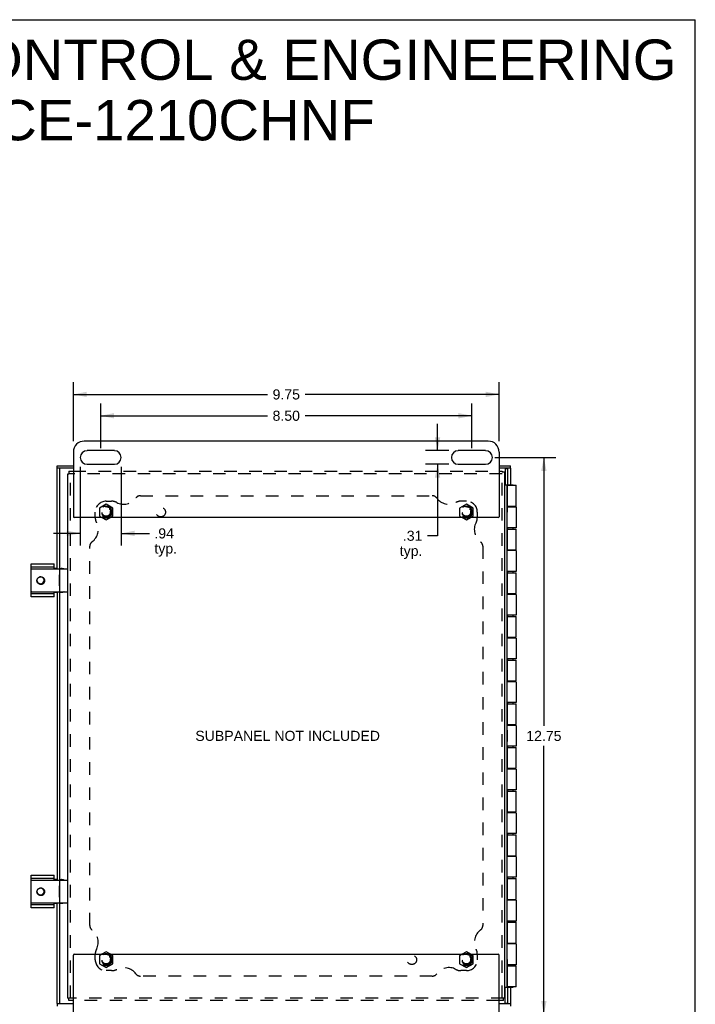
# Model space of a CAD drawing. Header units: inches. Extents: x 0 to 52.3, y 0 to 33.8.
# Tile 6 of 6: x 36.8 to 52.3, y 11.3 to 33.8. Entities that reach past the tile are written whole.
import ezdxf

# ---------------------------------------------------------------- set-up
doc = ezdxf.new("R2010")
doc.units = ezdxf.units.IN
doc.header["$LTSCALE"] = 2.876923
doc.header["$MEASUREMENT"] = 0
doc.linetypes.add('HIDDEN', pattern=[0.2, 0.1, -0.1])
doc.layers.get('0').update_dxf_attribs({"linetype": 'CONTINUOUS'})
for name, color, linetype in [('DEFAULT_2', 8, 'HIDDEN'), ('DIMENSIONS', 7, 'CONTINUOUS'), ('DOOR_ASSEMBLY', 7, 'CONTINUOUS'), ('SUBPANEL', 7, 'CONTINUOUS')]:
    doc.layers.add(name, color=color, linetype=linetype)
doc.styles.get("Standard").update_dxf_attribs({"font": 'arial.ttf'})
doc.dimstyles.new('DIMSTYLE_1', dxfattribs={"dimtxt": 0.230769, "dimasz": 0.307692, "dimexe": 0.09, "dimexo": 0.07, "dimgap": 0.0375, "dimtad": 0, "dimtih": 1, "dimtoh": 1, "dimzin": 4, "dimdsep": 46, "dimtxsty": 'Standard', "dimblk": '_FILLED', "dimblk1": '_FILLED', "dimblk2": '_FILLED', "dimcen": 0.09, "dimazin": 1, "dimtfac": 1, "dimtdec": 3, "dimtofl": 0, "dimtmove": 0, "dimatfit": 3, "dimldrblk": '_FILLED', "dimfxl": 0, "dimtolj": 1, "dimtzin": 4, "dimarcsym": 0})

# ---------------------------------------------------------------- blocks, each defined once
blk = doc.blocks.new('_FILLED')
at = {"color": 0, "linetype": 'ByBlock'}
blk.add_solid([(0, 0), (-1, 0.2), (-1, -0.2)], dxfattribs=at)
blk = doc.blocks.new('*D5')
at = {"layer": 'DIMENSIONS', "color": 2, "linetype": 'Continuous'}
for p, q in [((38.691, 24.037), (38.691, 25.054)), ((47.191, 24.037), (47.191, 25.054)), ((38.691, 24.777), (42.513, 24.777)), ((47.191, 24.777), (43.37, 24.777))]:
    blk.add_line(p, q, dxfattribs=at)
at = {"layer": 'DIMENSIONS', "color": 2, "linetype": 'Continuous', "xscale": 0.3076923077, "yscale": 0.3076923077, "zscale": 0.3076923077, "rotation": 180}
blk.add_blockref('_FILLED', (38.691, 24.777), dxfattribs=at)
at = {"layer": 'DIMENSIONS', "color": 2, "linetype": 'Continuous', "xscale": 0.3076923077, "yscale": 0.3076923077, "zscale": 0.3076923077}
blk.add_blockref('_FILLED', (47.191, 24.777), dxfattribs=at)
at = {"layer": 'DIMENSIONS', "color": 2, "linetype": 'Continuous', "insert": (42.941, 24.893), "char_height": 0.2308, "width": 0.62711, "attachment_point": 2, "line_spacing_factor": 0.9}
blk.add_mtext('8.50', dxfattribs=at)
blk = doc.blocks.new('*D6')
at = {"layer": 'DIMENSIONS', "color": 2, "linetype": 'Continuous'}
for p, q in [((38.223, 23.606), (38.223, 21.807)), ((39.16, 23.606), (39.16, 21.807)), ((38.223, 22.084), (37.607, 22.084)), ((39.16, 22.084), (39.806, 22.084))]:
    blk.add_line(p, q, dxfattribs=at)
at = {"layer": 'DIMENSIONS', "color": 2, "linetype": 'Continuous', "xscale": 0.3076923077, "yscale": 0.3076923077, "zscale": 0.3076923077}
blk.add_blockref('_FILLED', (38.223, 22.084), dxfattribs=at)
at = {"layer": 'DIMENSIONS', "color": 2, "linetype": 'Continuous', "xscale": 0.3076923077, "yscale": 0.3076923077, "zscale": 0.3076923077, "rotation": 180}
blk.add_blockref('_FILLED', (39.16, 22.084), dxfattribs=at)
at = {"layer": 'DIMENSIONS', "color": 2, "linetype": 'Continuous', "insert": (39.921, 22.199), "char_height": 0.2308, "width": 0.51902, "attachment_point": 1, "line_spacing_factor": 0.9}
blk.add_mtext('.94\\Ptyp.', dxfattribs=at)
blk = doc.blocks.new('*D7')
at = {"layer": 'DIMENSIONS', "color": 2, "linetype": 'Continuous'}
for p, q in [((46.406, 23.978), (46.406, 24.593)), ((46.664, 23.978), (46.129, 23.978)), ((46.664, 23.665), (46.129, 23.665)), ((46.406, 23.665), (46.406, 22.03)), ((46.406, 22.03), (46.175, 22.03))]:
    blk.add_line(p, q, dxfattribs=at)
at = {"layer": 'DIMENSIONS', "color": 2, "linetype": 'Continuous', "xscale": 0.3076923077, "yscale": 0.3076923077, "zscale": 0.3076923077}
for p, rotation in [((46.406, 23.978), 270), ((46.406, 23.665), 90)]:
    blk.add_blockref('_FILLED', p, dxfattribs=dict(at, rotation=rotation))
at = {"layer": 'DIMENSIONS', "color": 2, "linetype": 'Continuous', "insert": (46.059, 22.145), "char_height": 0.2308, "width": 0.51902, "attachment_point": 3, "line_spacing_factor": 0.9}
blk.add_mtext('.31\\Ptyp.', dxfattribs=at)
blk = doc.blocks.new('*D8')
at = {"layer": 'DIMENSIONS', "color": 2, "linetype": 'Continuous'}
for p, q in [((38.066, 24.193), (38.066, 25.543)), ((47.816, 24.193), (47.816, 25.543)), ((38.066, 25.266), (42.513, 25.266)), ((47.816, 25.266), (43.37, 25.266))]:
    blk.add_line(p, q, dxfattribs=at)
at = {"layer": 'DIMENSIONS', "color": 2, "linetype": 'Continuous', "xscale": 0.3076923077, "yscale": 0.3076923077, "zscale": 0.3076923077, "rotation": 180}
blk.add_blockref('_FILLED', (38.066, 25.266), dxfattribs=at)
at = {"layer": 'DIMENSIONS', "color": 2, "linetype": 'Continuous', "xscale": 0.3076923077, "yscale": 0.3076923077, "zscale": 0.3076923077}
blk.add_blockref('_FILLED', (47.816, 25.266), dxfattribs=at)
at = {"layer": 'DIMENSIONS', "color": 2, "linetype": 'Continuous', "insert": (42.941, 25.381), "char_height": 0.2308, "width": 0.62711, "attachment_point": 2, "line_spacing_factor": 0.9}
blk.add_mtext('9.75', dxfattribs=at)
blk = doc.blocks.new('*D11')
at = {"layer": 'DIMENSIONS', "color": 2, "linetype": 'Continuous'}
for p, q in [((47.719, 23.821), (49.117, 23.821)), ((48.84, 23.821), (48.84, 17.677)), ((48.84, 11.071), (48.84, 17.216)), ((47.719, 11.071), (49.117, 11.071))]:
    blk.add_line(p, q, dxfattribs=at)
at = {"layer": 'DIMENSIONS', "color": 2, "linetype": 'Continuous', "xscale": 0.3076923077, "yscale": 0.3076923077, "zscale": 0.3076923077}
for p, rotation in [((48.84, 23.821), 90), ((48.84, 11.071), 270)]:
    blk.add_blockref('_FILLED', p, dxfattribs=dict(at, rotation=rotation))
at = {"layer": 'DIMENSIONS', "color": 2, "linetype": 'Continuous', "insert": (48.84, 17.562), "char_height": 0.2308, "width": 0.80641, "attachment_point": 2, "line_spacing_factor": 0.9}
blk.add_mtext('12.75', dxfattribs=at)

msp = doc.modelspace()

# ---------------------------------------------------------------- linework, layer by layer
at = {"color": 7, "linetype": 'Continuous'}
for p, q in [((0, 33.846), (52.308, 33.846)), ((52.308, 0), (52.308, 33.846)), ((37.941, 23.449), (37.963, 23.449)), ((37.963, 23.509), (37.963, 23.449)), ((47.881, 23.509), (47.881, 23.487)), ((47.941, 23.487), (47.881, 23.487)), ((38.721, 22.446), (38.816, 22.391)), ((38.816, 22.391), (38.912, 22.446)), ((46.971, 22.446), (47.066, 22.391)), ((47.066, 22.391), (47.162, 22.446)), ((37.098, 20.634), (37.098, 21.384)), ((37.629, 21.309), (37.098, 21.309)), ((37.108, 21.269), (37.931, 21.269)), ((37.629, 21.269), (37.629, 21.384)), ((37.691, 21.28), (37.629, 21.28)), ((37.751, 21.28), (37.827, 21.28)), ((37.751, 21.259), (37.751, 20.759)), ((37.767, 21.28), (37.767, 21.269)), ((37.746, 20.881), (37.746, 21.137)), ((37.746, 21.137), (37.751, 21.137)), ((37.108, 20.749), (37.931, 20.749)), ((37.629, 20.634), (37.629, 20.749)), ((37.746, 20.881), (37.751, 20.881)), ((37.767, 20.749), (37.767, 20.738)), ((37.098, 20.709), (37.629, 20.709)), ((37.629, 20.738), (37.691, 20.738)), ((37.751, 20.738), (37.827, 20.738)), ((37.098, 13.509), (37.098, 14.259)), ((37.629, 14.144), (37.629, 14.259)), ((37.629, 14.184), (37.098, 14.184)), ((37.108, 14.144), (37.931, 14.144)), ((37.691, 14.155), (37.629, 14.155)), ((37.746, 13.756), (37.746, 14.012)), ((37.746, 14.012), (37.751, 14.012)), ((37.751, 14.155), (37.827, 14.155)), ((37.751, 14.134), (37.751, 13.634)), ((37.767, 14.155), (37.767, 14.144)), ((37.746, 13.756), (37.751, 13.756)), ((37.098, 13.584), (37.629, 13.584)), ((37.108, 13.624), (37.931, 13.624)), ((37.629, 13.509), (37.629, 13.624)), ((37.629, 13.613), (37.691, 13.613)), ((37.751, 13.613), (37.827, 13.613)), ((37.767, 13.624), (37.767, 13.613)), ((47.945, 12.762), (47.941, 12.762)), ((47.945, 12.506), (47.945, 12.762)), ((38.816, 12.502), (38.721, 12.446)), ((38.912, 12.446), (38.816, 12.502)), ((47.066, 12.502), (46.971, 12.446)), ((47.162, 12.446), (47.066, 12.502)), ((47.945, 12.506), (47.941, 12.506)), ((37.941, 11.444), (37.963, 11.444)), ((37.963, 11.384), (37.963, 11.444)), ((47.941, 11.444), (47.919, 11.444)), ((47.919, 11.384), (47.919, 11.444))]:
    msp.add_line(p, q, dxfattribs=at)
at = {"color": 3, "linetype": 'Continuous'}
for p, q in [((47.566, 24.196), (38.316, 24.196)), ((38.066, 23.946), (38.066, 22.466)), ((39.004, 23.978), (38.379, 23.978)), ((47.504, 23.978), (46.879, 23.978)), ((47.816, 23.946), (47.816, 22.466)), ((37.941, 11.444), (37.941, 23.449)), ((37.963, 23.509), (38.066, 23.509)), ((38.379, 23.665), (39.004, 23.665)), ((46.879, 23.665), (47.504, 23.665)), ((47.816, 23.509), (47.881, 23.509)), ((47.941, 23.487), (47.941, 11.444)), ((47.796, 22.446), (38.086, 22.446)), ((37.098, 21.384), (37.629, 21.384)), ((37.629, 20.634), (37.098, 20.634)), ((37.098, 14.259), (37.629, 14.259)), ((37.629, 13.509), (37.098, 13.509)), ((38.066, 10.946), (38.066, 12.426)), ((38.086, 12.446), (47.796, 12.446)), ((47.816, 10.946), (47.816, 12.426)), ((38.066, 11.384), (37.963, 11.384)), ((47.919, 11.384), (47.816, 11.384))]:
    msp.add_line(p, q, dxfattribs=at)
at = {"color": 7, "linetype": 'Continuous'}
for points in [[(37.819, 21.269), (37.817, 21.271), (37.812, 21.274), (37.806, 21.277), (37.801, 21.279), (37.795, 21.28), (37.789, 21.28)], [(37.358, 20.922), (37.35, 20.919), (37.341, 20.917), (37.332, 20.915), (37.323, 20.915), (37.314, 20.915), (37.305, 20.917), (37.296, 20.919), (37.288, 20.922), (37.28, 20.925), (37.272, 20.93), (37.265, 20.935), (37.259, 20.94), (37.253, 20.947), (37.247, 20.954), (37.243, 20.961), (37.239, 20.968), (37.236, 20.976), (37.234, 20.985), (37.232, 20.993), (37.232, 21.001), (37.232, 21.01), (37.233, 21.018), (37.235, 21.026), (37.238, 21.034), (37.241, 21.041), (37.245, 21.048), (37.25, 21.055), (37.255, 21.061), (37.261, 21.066), (37.267, 21.071), (37.274, 21.075), (37.281, 21.078)], [(37.232, 21), (37.233, 20.995), (37.235, 20.987), (37.238, 20.98), (37.241, 20.973), (37.246, 20.966), (37.25, 20.96), (37.256, 20.954), (37.261, 20.949), (37.268, 20.944), (37.274, 20.94), (37.281, 20.937), (37.288, 20.935), (37.296, 20.933), (37.303, 20.932), (37.311, 20.931)], [(37.284, 21.08), (37.291, 21.083), (37.299, 21.086), (37.307, 21.088), (37.314, 21.089), (37.322, 21.09), (37.331, 21.089), (37.339, 21.088), (37.346, 21.086), (37.354, 21.083), (37.362, 21.08), (37.369, 21.075), (37.375, 21.07), (37.381, 21.065), (37.387, 21.058), (37.392, 21.052), (37.396, 21.044), (37.4, 21.037), (37.403, 21.028), (37.405, 21.02), (37.406, 21.011), (37.407, 21.003), (37.406, 20.994), (37.405, 20.985), (37.403, 20.977), (37.4, 20.968), (37.396, 20.96), (37.391, 20.953), (37.386, 20.945), (37.38, 20.939), (37.373, 20.932), (37.366, 20.927), (37.358, 20.922)], [(37.311, 20.931), (37.318, 20.93), (37.326, 20.93), (37.333, 20.931), (37.341, 20.933), (37.344, 20.934)], [(37.789, 20.738), (37.795, 20.738), (37.801, 20.739), (37.806, 20.741), (37.812, 20.744), (37.817, 20.747), (37.819, 20.749)], [(37.819, 14.144), (37.817, 14.146), (37.812, 14.149), (37.806, 14.152), (37.801, 14.154), (37.795, 14.155), (37.789, 14.155)], [(37.358, 13.797), (37.35, 13.794), (37.341, 13.792), (37.332, 13.79), (37.323, 13.79), (37.314, 13.79), (37.305, 13.792), (37.296, 13.794), (37.288, 13.797), (37.28, 13.8), (37.272, 13.805), (37.265, 13.81), (37.259, 13.815), (37.253, 13.822), (37.247, 13.829), (37.243, 13.836), (37.239, 13.843), (37.236, 13.851), (37.234, 13.86), (37.232, 13.868), (37.232, 13.876), (37.232, 13.885), (37.233, 13.893), (37.235, 13.901), (37.238, 13.909), (37.241, 13.916), (37.245, 13.923), (37.25, 13.93), (37.255, 13.936), (37.261, 13.941), (37.267, 13.946), (37.274, 13.95), (37.281, 13.953)], [(37.232, 13.875), (37.233, 13.87), (37.235, 13.862), (37.238, 13.855), (37.241, 13.848), (37.246, 13.841), (37.25, 13.835), (37.256, 13.829), (37.261, 13.824), (37.268, 13.819), (37.274, 13.815), (37.281, 13.812), (37.288, 13.81), (37.296, 13.808), (37.303, 13.807), (37.311, 13.806)], [(37.284, 13.955), (37.291, 13.958), (37.299, 13.961), (37.307, 13.963), (37.314, 13.964), (37.322, 13.965), (37.331, 13.964), (37.339, 13.963), (37.346, 13.961), (37.354, 13.958), (37.362, 13.955), (37.369, 13.95), (37.375, 13.945), (37.381, 13.94), (37.387, 13.933), (37.392, 13.927), (37.396, 13.919), (37.4, 13.912), (37.403, 13.903), (37.405, 13.895), (37.406, 13.886), (37.407, 13.878), (37.406, 13.869), (37.405, 13.86), (37.403, 13.852), (37.4, 13.843), (37.396, 13.835), (37.391, 13.828), (37.386, 13.82), (37.38, 13.814), (37.373, 13.807), (37.366, 13.802), (37.358, 13.797)], [(37.311, 13.806), (37.318, 13.805), (37.326, 13.805), (37.333, 13.806), (37.341, 13.808), (37.344, 13.809)], [(37.789, 13.613), (37.795, 13.613), (37.801, 13.614), (37.806, 13.616), (37.812, 13.619), (37.817, 13.622), (37.819, 13.624)]]:
    msp.add_lwpolyline(points, dxfattribs=at)
at = {"color": 3, "linetype": 'Continuous'}
for points in [[(37.827, 21.28), (37.833, 21.28), (37.838, 21.279), (37.844, 21.277), (37.849, 21.274), (37.854, 21.271), (37.857, 21.269)], [(37.857, 20.749), (37.854, 20.747), (37.849, 20.744), (37.844, 20.741), (37.838, 20.739), (37.833, 20.738), (37.827, 20.738)], [(37.827, 14.155), (37.833, 14.155), (37.838, 14.154), (37.844, 14.152), (37.849, 14.149), (37.854, 14.146), (37.857, 14.144)], [(37.857, 13.624), (37.854, 13.622), (37.849, 13.619), (37.844, 13.616), (37.838, 13.614), (37.833, 13.613), (37.827, 13.613)]]:
    msp.add_lwpolyline(points, dxfattribs=at)
for centre, radius, start, end in [((38.316, 23.946), 0.25, 90, 180), ((47.566, 23.946), 0.25, 0, 90), ((38.379, 23.821), 0.156, 90, 270), ((39.004, 23.821), 0.156, 270, 90), ((46.879, 23.821), 0.156, 90, 270), ((47.504, 23.821), 0.156, 270, 90), ((38.086, 22.466), 0.02, 180, 270), ((47.796, 22.466), 0.02, 270, 360), ((38.086, 12.426), 0.02, 90, 180), ((47.796, 12.426), 0.02, 0, 90)]:
    msp.add_arc(centre, radius, start, end, dxfattribs=at)
at = {"color": 7, "linetype": 'Continuous'}
for centre, radius, start, end in [((37.108, 21.259), 0.01, 90, 180), ((37.761, 21.259), 0.01, 90, 180), ((37.931, 21.259), 0.01, 0, 90), ((37.316, 21.009), 0.078, 290.3623, 117.1429), ((37.108, 20.759), 0.01, 180, 270), ((37.761, 20.759), 0.01, 180, 270), ((37.931, 20.759), 0.01, 270, 360), ((37.108, 14.134), 0.01, 90, 180), ((37.761, 14.134), 0.01, 90, 180), ((37.931, 14.134), 0.01, 0, 90), ((37.316, 13.884), 0.078, 290.3623, 117.1429), ((37.108, 13.634), 0.01, 180, 270), ((37.761, 13.634), 0.01, 180, 270), ((37.931, 13.634), 0.01, 270, 360)]:
    msp.add_arc(centre, radius, start, end, dxfattribs=at)
at = {"layer": 'DEFAULT_2', "color": 8, "linetype": 'HIDDEN'}
for p, q in [((47.881, 23.449), (37.963, 23.449)), ((38.001, 11.444), (38.001, 23.449)), ((38.066, 23.509), (47.816, 23.509)), ((47.881, 11.444), (47.881, 23.487)), ((38.816, 22.752), (38.66, 22.661)), ((38.66, 22.661), (38.66, 22.481)), ((38.972, 22.661), (38.816, 22.752)), ((38.972, 22.481), (38.972, 22.661)), ((47.066, 22.752), (46.91, 22.661)), ((46.91, 22.661), (46.91, 22.481)), ((47.222, 22.661), (47.066, 22.752)), ((47.222, 22.481), (47.222, 22.661)), ((38.66, 22.481), (38.721, 22.446)), ((38.912, 22.446), (38.972, 22.481)), ((46.91, 22.481), (46.971, 22.446)), ((47.162, 22.446), (47.222, 22.481)), ((38.721, 12.446), (38.66, 12.411)), ((38.66, 12.411), (38.66, 12.231)), ((38.972, 12.411), (38.912, 12.446)), ((38.972, 12.231), (38.972, 12.411)), ((46.971, 12.446), (46.91, 12.411)), ((46.91, 12.411), (46.91, 12.231)), ((47.222, 12.411), (47.162, 12.446)), ((47.222, 12.231), (47.222, 12.411)), ((38.66, 12.231), (38.816, 12.141)), ((38.816, 12.141), (38.972, 12.231)), ((46.91, 12.231), (47.066, 12.141)), ((47.066, 12.141), (47.222, 12.231)), ((47.919, 11.444), (37.963, 11.444)), ((47.816, 11.384), (38.066, 11.384))]:
    msp.add_line(p, q, dxfattribs=at)
for centre, radius in [((38.816, 22.571), 0.14), ((38.816, 22.571), 0.105), ((38.816, 22.571), 0.095), ((47.066, 22.571), 0.14), ((47.066, 22.571), 0.105), ((47.066, 22.571), 0.095), ((38.816, 12.321), 0.14), ((38.816, 12.321), 0.105), ((38.816, 12.321), 0.095), ((47.066, 12.321), 0.14), ((47.066, 12.321), 0.105), ((47.066, 12.321), 0.095)]:
    msp.add_circle(centre, radius, dxfattribs=at)
at = {"layer": 'DOOR_ASSEMBLY', "color": 7, "linetype": 'Continuous'}
for p, q in [((37.691, 23.574), (37.691, 23.634)), ((38.066, 23.574), (37.691, 23.574)), ((37.751, 23.574), (37.751, 21.269)), ((48.076, 23.574), (47.816, 23.574)), ((47.956, 23.566), (48.016, 23.566)), ((48.016, 23.196), (48.016, 23.574)), ((48.076, 23.574), (48.076, 23.634)), ((47.941, 23.196), (48.016, 23.196)), ((48.001, 11.696), (48.001, 23.196)), ((48.009, 23.191), (48.002, 23.191)), ((48.016, 23.196), (48.016, 23.191)), ((48.017, 23.191), (48.017, 23.196)), ((48.017, 23.196), (48.14, 23.196)), ((48.14, 23.191), (48.14, 23.196)), ((48.005, 22.824), (48.001, 22.824)), ((48.005, 22.568), (48.005, 22.824)), ((48.005, 22.568), (48.001, 22.568)), ((48.005, 22.704), (48.009, 22.704)), ((48.016, 22.704), (48.016, 22.688)), ((48.017, 22.688), (48.017, 22.704)), ((48.14, 22.688), (48.14, 22.704)), ((48.002, 22.184), (48.009, 22.184)), ((48.016, 22.184), (48.016, 22.208)), ((48.017, 22.184), (48.017, 22.208)), ((48.14, 22.184), (48.14, 22.208)), ((48.002, 21.704), (48.009, 21.704)), ((48.016, 21.688), (48.016, 21.704)), ((48.017, 21.688), (48.017, 21.704)), ((48.14, 21.688), (48.14, 21.704)), ((48.016, 21.184), (48.016, 21.208)), ((48.017, 21.184), (48.017, 21.208)), ((48.14, 21.184), (48.14, 21.208)), ((48.002, 21.184), (48.009, 21.184)), ((37.751, 20.749), (37.751, 14.144)), ((48.002, 20.704), (48.009, 20.704)), ((48.016, 20.688), (48.016, 20.704)), ((48.017, 20.688), (48.017, 20.704)), ((48.14, 20.688), (48.14, 20.704)), ((48.002, 20.184), (48.009, 20.184)), ((48.016, 20.184), (48.016, 20.208)), ((48.017, 20.184), (48.017, 20.208)), ((48.14, 20.184), (48.14, 20.208)), ((48.002, 19.704), (48.009, 19.704)), ((48.016, 19.688), (48.016, 19.704)), ((48.017, 19.688), (48.017, 19.704)), ((48.14, 19.688), (48.14, 19.704)), ((48.002, 19.184), (48.009, 19.184)), ((48.016, 19.184), (48.016, 19.208)), ((48.017, 19.184), (48.017, 19.208)), ((48.14, 19.184), (48.14, 19.208)), ((48.002, 18.704), (48.009, 18.704)), ((48.016, 18.688), (48.016, 18.704)), ((48.017, 18.688), (48.017, 18.704)), ((48.14, 18.688), (48.14, 18.704)), ((48.002, 18.184), (48.009, 18.184)), ((48.016, 18.184), (48.016, 18.208)), ((48.017, 18.184), (48.017, 18.208)), ((48.14, 18.184), (48.14, 18.208)), ((48.002, 17.704), (48.009, 17.704)), ((48.016, 17.688), (48.016, 17.704)), ((48.017, 17.688), (48.017, 17.704)), ((48.14, 17.688), (48.14, 17.704)), ((48.005, 17.574), (48.001, 17.574)), ((48.005, 17.318), (48.005, 17.574)), ((48.005, 17.318), (48.001, 17.318)), ((48.002, 17.184), (48.009, 17.184)), ((48.016, 17.184), (48.016, 17.208)), ((48.017, 17.184), (48.017, 17.208)), ((48.14, 17.184), (48.14, 17.208)), ((48.002, 16.704), (48.009, 16.704)), ((48.016, 16.688), (48.016, 16.704)), ((48.017, 16.688), (48.017, 16.704)), ((48.14, 16.688), (48.14, 16.704)), ((48.002, 16.184), (48.009, 16.184)), ((48.016, 16.184), (48.016, 16.208)), ((48.017, 16.184), (48.017, 16.208)), ((48.14, 16.184), (48.14, 16.208)), ((48.002, 15.704), (48.009, 15.704)), ((48.016, 15.688), (48.016, 15.704)), ((48.017, 15.688), (48.017, 15.704)), ((48.14, 15.688), (48.14, 15.704)), ((48.002, 15.184), (48.009, 15.184)), ((48.016, 15.184), (48.016, 15.208)), ((48.017, 15.184), (48.017, 15.208)), ((48.14, 15.184), (48.14, 15.208)), ((48.002, 14.704), (48.009, 14.704)), ((48.016, 14.688), (48.016, 14.704)), ((48.017, 14.688), (48.017, 14.704)), ((48.14, 14.688), (48.14, 14.704)), ((48.016, 14.184), (48.016, 14.208)), ((48.017, 14.184), (48.017, 14.208)), ((48.14, 14.184), (48.14, 14.208)), ((48.002, 14.184), (48.009, 14.184)), ((37.751, 13.624), (37.751, 11.319)), ((48.002, 13.704), (48.009, 13.704)), ((48.016, 13.688), (48.016, 13.704)), ((48.017, 13.688), (48.017, 13.704)), ((48.14, 13.688), (48.14, 13.704)), ((48.002, 13.184), (48.009, 13.184)), ((48.016, 13.184), (48.016, 13.208)), ((48.017, 13.184), (48.017, 13.208)), ((48.14, 13.184), (48.14, 13.208)), ((48.002, 12.704), (48.009, 12.704)), ((48.016, 12.688), (48.016, 12.704)), ((48.017, 12.688), (48.017, 12.704)), ((48.14, 12.688), (48.14, 12.704)), ((48.005, 12.324), (48.001, 12.324)), ((48.005, 12.068), (48.005, 12.324)), ((48.005, 12.184), (48.009, 12.184)), ((48.016, 12.204), (48.016, 12.184)), ((48.017, 12.184), (48.017, 12.204)), ((48.14, 12.184), (48.14, 12.204)), ((48.005, 12.068), (48.001, 12.068)), ((47.941, 11.696), (48.016, 11.696)), ((48.002, 11.701), (48.009, 11.701)), ((48.016, 11.701), (48.016, 11.696)), ((48.016, 11.319), (48.016, 11.696)), ((48.017, 11.696), (48.017, 11.701)), ((48.017, 11.696), (48.14, 11.696)), ((48.14, 11.696), (48.14, 11.701)), ((37.691, 11.319), (38.066, 11.319)), ((37.691, 11.319), (37.691, 11.259)), ((47.816, 11.319), (48.076, 11.319)), ((47.956, 11.326), (48.016, 11.326)), ((48.076, 11.319), (48.076, 11.259))]:
    msp.add_line(p, q, dxfattribs=at)
at = {"layer": 'DOOR_ASSEMBLY', "color": 3, "linetype": 'Continuous'}
for p, q in [((37.691, 23.634), (38.066, 23.634)), ((37.691, 21.269), (37.691, 23.574)), ((47.816, 23.634), (48.076, 23.634)), ((47.956, 23.566), (47.956, 23.196)), ((48.076, 23.574), (48.076, 23.196)), ((48.009, 22.704), (48.009, 23.191)), ((48.009, 23.191), (48.202, 23.191)), ((48.202, 22.704), (48.202, 23.191)), ((48.005, 22.688), (48.202, 22.688)), ((48.009, 22.704), (48.202, 22.704)), ((48.202, 22.688), (48.202, 22.208)), ((48.202, 22.208), (48.001, 22.208)), ((48.009, 22.184), (48.202, 22.184)), ((48.009, 21.704), (48.009, 22.184)), ((48.202, 21.704), (48.202, 22.184)), ((48.202, 21.688), (48.001, 21.688)), ((48.009, 21.704), (48.202, 21.704)), ((48.202, 21.688), (48.202, 21.208)), ((48.202, 21.208), (48.001, 21.208)), ((48.009, 21.184), (48.202, 21.184)), ((48.009, 20.704), (48.009, 21.184)), ((48.202, 20.704), (48.202, 21.184)), ((37.691, 20.749), (37.691, 14.144)), ((48.202, 20.688), (48.001, 20.688)), ((48.009, 20.704), (48.202, 20.704)), ((48.202, 20.688), (48.202, 20.208)), ((48.202, 20.208), (48.001, 20.208)), ((48.009, 20.184), (48.202, 20.184)), ((48.009, 19.704), (48.009, 20.184)), ((48.202, 19.704), (48.202, 20.184)), ((48.202, 19.688), (48.001, 19.688)), ((48.009, 19.704), (48.202, 19.704)), ((48.202, 19.688), (48.202, 19.208)), ((48.202, 19.208), (48.001, 19.208)), ((48.009, 19.184), (48.202, 19.184)), ((48.009, 18.704), (48.009, 19.184)), ((48.202, 18.704), (48.202, 19.184)), ((48.202, 18.688), (48.001, 18.688)), ((48.009, 18.704), (48.202, 18.704)), ((48.202, 18.688), (48.202, 18.208)), ((48.202, 18.208), (48.001, 18.208)), ((48.009, 18.184), (48.202, 18.184)), ((48.009, 17.704), (48.009, 18.184)), ((48.202, 17.704), (48.202, 18.184)), ((48.202, 17.688), (48.001, 17.688)), ((48.009, 17.704), (48.202, 17.704)), ((48.202, 17.688), (48.202, 17.208)), ((48.202, 17.208), (48.001, 17.208)), ((48.009, 17.184), (48.202, 17.184)), ((48.009, 16.704), (48.009, 17.184)), ((48.202, 16.704), (48.202, 17.184)), ((48.202, 16.688), (48.001, 16.688)), ((48.009, 16.704), (48.202, 16.704)), ((48.202, 16.688), (48.202, 16.208)), ((48.202, 16.208), (48.001, 16.208)), ((48.009, 16.184), (48.202, 16.184)), ((48.009, 15.704), (48.009, 16.184)), ((48.202, 15.704), (48.202, 16.184)), ((48.202, 15.688), (48.001, 15.688)), ((48.009, 15.704), (48.202, 15.704)), ((48.202, 15.688), (48.202, 15.208)), ((48.202, 15.208), (48.001, 15.208)), ((48.009, 15.184), (48.202, 15.184)), ((48.009, 14.704), (48.009, 15.184)), ((48.202, 14.704), (48.202, 15.184)), ((48.202, 14.688), (48.001, 14.688)), ((48.009, 14.704), (48.202, 14.704)), ((48.202, 14.688), (48.202, 14.208)), ((48.202, 14.208), (48.001, 14.208)), ((48.009, 14.184), (48.202, 14.184)), ((48.009, 13.704), (48.009, 14.184)), ((48.202, 13.704), (48.202, 14.184)), ((37.691, 11.319), (37.691, 13.624)), ((48.202, 13.688), (48.001, 13.688)), ((48.009, 13.704), (48.202, 13.704)), ((48.202, 13.688), (48.202, 13.208)), ((48.202, 13.208), (48.001, 13.208)), ((48.009, 13.184), (48.202, 13.184)), ((48.009, 12.704), (48.009, 13.184)), ((48.202, 12.704), (48.202, 13.184)), ((48.202, 12.688), (48.001, 12.688)), ((48.009, 12.704), (48.202, 12.704)), ((48.202, 12.688), (48.202, 12.204)), ((48.202, 12.204), (48.005, 12.204)), ((48.009, 12.184), (48.202, 12.184)), ((48.009, 11.701), (48.009, 12.184)), ((48.202, 11.701), (48.202, 12.184)), ((47.956, 11.326), (47.956, 11.696)), ((48.202, 11.701), (48.009, 11.701)), ((48.076, 11.696), (48.076, 11.319))]:
    msp.add_line(p, q, dxfattribs=at)
at = {"layer": 'SUBPANEL', "color": 8, "linetype": 'HIDDEN'}
for p, q in [((38.816, 22.821), (38.941, 22.821)), ((39.599, 22.946), (46.284, 22.946)), ((47.066, 22.821), (46.941, 22.821)), ((38.566, 22.446), (38.566, 22.571)), ((47.316, 22.571), (47.316, 22.446)), ((38.441, 13.104), (38.441, 21.789)), ((47.441, 21.789), (47.441, 13.104)), ((38.566, 12.321), (38.566, 12.446)), ((47.316, 12.446), (47.316, 12.321)), ((38.941, 12.071), (38.816, 12.071)), ((47.066, 12.071), (46.941, 12.071)), ((46.284, 11.946), (39.599, 11.946))]:
    msp.add_line(p, q, dxfattribs=at)
for centre, radius in [((38.816, 22.571), 0.125), ((40.066, 22.571), 0.109), ((47.066, 22.571), 0.125), ((38.816, 12.321), 0.125), ((45.816, 12.321), 0.109), ((47.066, 12.321), 0.125)]:
    msp.add_circle(centre, radius, dxfattribs=at)
for centre, radius, start, end in [((38.816, 22.571), 0.25, 90, 180), ((38.941, 22.571), 0.25, 62.1089, 90), ((39.219, 23.096), 0.344, 242.1089, 324.1013), ((39.599, 22.821), 0.125, 90, 144.1013), ((46.284, 22.821), 0.125, 35.8987, 90), ((46.664, 23.096), 0.344, 215.8987, 297.8911), ((46.941, 22.571), 0.25, 90, 117.8911), ((47.066, 22.571), 0.25, 0, 90), ((38.291, 22.169), 0.344, 305.8987, 27.8911), ((38.816, 22.446), 0.25, 180, 207.8911), ((47.591, 22.169), 0.344, 152.1089, 234.1013), ((47.066, 22.446), 0.25, 332.1089, 360), ((38.566, 21.789), 0.125, 125.8987, 180), ((47.316, 21.789), 0.125, 0, 54.1013), ((38.566, 13.104), 0.125, 180, 234.1013), ((47.316, 13.104), 0.125, 305.8987, 360), ((38.291, 12.724), 0.344, 332.1089, 54.1013), ((47.591, 12.724), 0.344, 125.8987, 207.8911), ((38.816, 12.446), 0.25, 152.1089, 180), ((47.066, 12.446), 0.25, 0, 27.8911), ((38.816, 12.321), 0.25, 180, 270), ((47.066, 12.321), 0.25, 270, 360), ((38.941, 12.321), 0.25, 270, 297.8911), ((39.219, 11.796), 0.344, 35.8987, 117.8911), ((39.599, 12.071), 0.125, 215.8987, 270), ((46.284, 12.071), 0.125, 270, 324.1013), ((46.664, 11.796), 0.344, 62.1089, 144.1013), ((46.941, 12.321), 0.25, 242.1089, 270)]:
    msp.add_arc(centre, radius, start, end, dxfattribs=at)

# ---------------------------------------------------------------- texts
at = {"layer": 'DIMENSIONS', "color": 2, "linetype": 'Continuous', "attachment_point": 2, "line_spacing_factor": 0.9}
for s, insert, char_height, width in [('SAGINAW CONTROL & ENGINEERING\\PSCE-1210CHNF', (40.202, 33.392), 0.92308, 23.3137), ('SUBPANEL NOT INCLUDED', (42.972, 17.563), 0.23077, 4.2199)]:
    msp.add_mtext(s, dxfattribs=dict(at, insert=insert, char_height=char_height, width=width))

# ---------------------------------------------------------------- dimensions: what is measured, and where the dimension line sits
at = {"layer": 'DIMENSIONS', "color": 2, "linetype": 'Continuous'}
for base, p1, p2, angle, picture, middle in [((38.066, 25.266), (47.816, 24.123), (38.066, 24.123), 180, '*D8', (42.942, 25.265)), ((38.691, 24.777), (47.191, 23.967), (38.691, 23.967), 180, '*D5', (42.94, 24.776)), ((48.84, 11.071), (47.649, 23.821), (47.649, 11.071), 270, '*D11', (48.851, 17.445))]:
    dim = msp.add_linear_dim(base=base, p1=p1, p2=p2, angle=angle, dimstyle='DIMSTYLE_1', dxfattribs=at)
    dim.commit()
    dim.dimension.update_dxf_attribs({"geometry": picture, "text_midpoint": middle, "dimtype": 160})
dim = msp.add_linear_dim(base=(46.406, 23.665), p1=(46.059, 23.978), p2=(46.059, 23.665), angle=270, text='<>\\Ptyp.', dimstyle='DIMSTYLE_1', dxfattribs=at)
dim.commit()
dim.dimension.update_dxf_attribs({"geometry": '*D7', "text_midpoint": (45.8, 21.857), "dimtype": 160})
dim = msp.add_linear_dim(base=(39.16, 22.084), p1=(38.223, 23.676), p2=(39.16, 23.676), text='<>\\Ptyp.', dimstyle='DIMSTYLE_1', dxfattribs=at)
dim.commit()
dim.dimension.update_dxf_attribs({"geometry": '*D6', "text_midpoint": (40.181, 21.911), "dimtype": 160})

doc.saveas('drawing.dxf')
